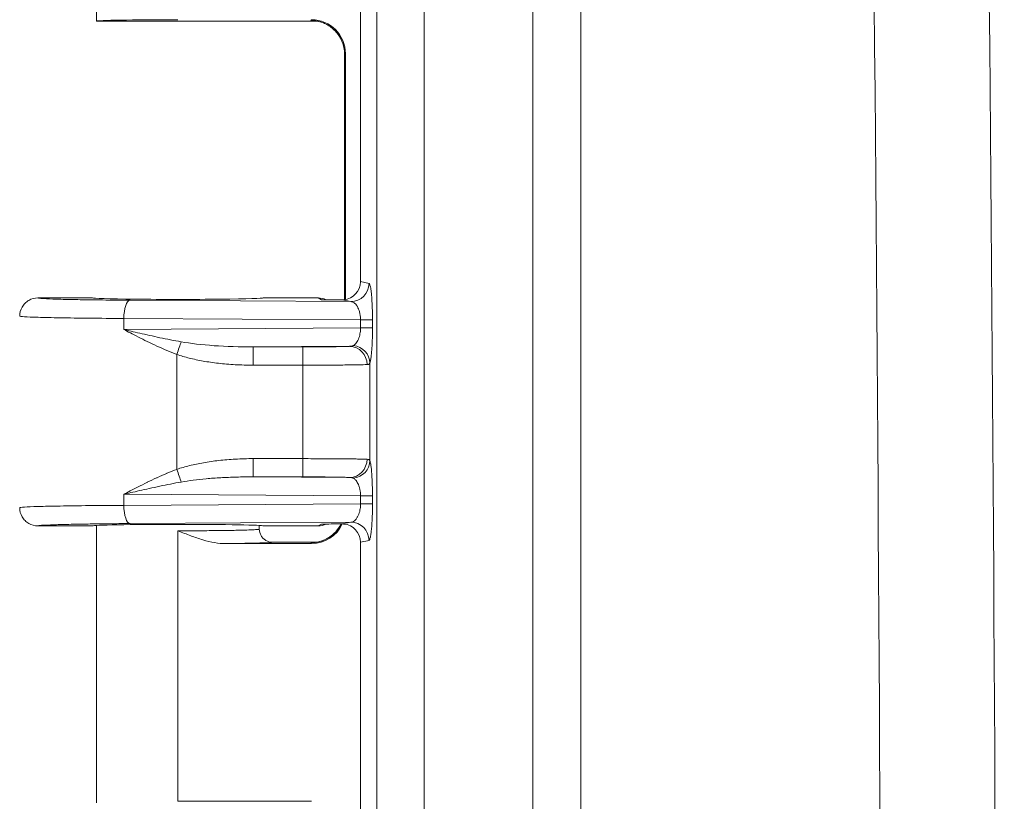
# Model space of a CAD drawing. Header units: inches. Extents: x 0 to 110, y 2 to 70.
# Tile 44 of 129: x 34.78 to 36.67, y 35.83 to 37.33. Entities that reach past the tile are written whole.
import ezdxf

# ---------------------------------------------------------------- set-up
doc = ezdxf.new("R2010")
doc.units = ezdxf.units.IN
doc.header["$LTSCALE"] = 3.25
doc.header["$MEASUREMENT"] = 0
for name, color, linetype, lineweight in [('Dimension (ANSI)', 7, 'Continuous', 9), ('Visible (ANSI)', 7, 'Continuous', 18), ('Visible Narrow (ANSI)', 7, 'Continuous', 5)]:
    doc.layers.add(name, color=color, linetype=linetype, lineweight=lineweight)
doc.styles.add('Note Text (ANSI)', font='arial.ttf')
doc.dimstyles.new('.XX', dxfattribs={"dimscale": 3.25, "dimtxt": 0.095, "dimasz": 0.125, "dimexe": 0.1875, "dimexo": 0.0625, "dimgap": 0.0625, "dimtad": 0, "dimtih": 1, "dimtoh": 1, "dimrnd": 1e-08, "dimzin": 0, "dimdsep": 46, "dimtxsty": 'Note Text (ANSI)', "dimblk": 'Filled-1', "dimcen": 0.09, "dimdle": 0.45, "dimclrd": 256, "dimclre": 256, "dimclrt": 256, "dimadec": 0, "dimazin": 1, "dimtfac": 1.263158, "dimtofl": 0, "dimtmove": 0, "dimatfit": 3, "dimfxl": 1, "dimtolj": 1, "dimtzin": 4, "dimlwd": -1, "dimlwe": -1, "dimarcsym": 0})

# ---------------------------------------------------------------- blocks, each defined once
blk = doc.blocks.new('Filled-1')
at = {"color": 0}
for p, q in [((0, 0), (-1, 0.25)), ((-1, 0.25), (-1, -0.25)), ((-1, 0), (0, 0)), ((-1, -0.25), (0, 0))]:
    blk.add_line(p, q, dxfattribs=at)
at = {"color": 0, "flags": 128}
blk.add_lwpolyline([(-1, -0.25), (0, 0), (-1, 0.25), (-1, -0.25)], dxfattribs=at)
at = {"color": 0}
blk.add_solid([(-1, -0.25), (0, 0), (-1, 0.25), (-1, -0.25)], dxfattribs=at)
blk = doc.blocks.new('*D39')
at = {"layer": 'Defpoints', "color": 0, "transparency": 16777216}
for p in [(35.6822, 40.7762), (32.4572, 27.3712), (35.6822, 27.3712)]:
    blk.add_point(p, dxfattribs=at)
at = {"layer": 'Dimension (ANSI)', "transparency": 16777216}
for p, q in [((35.4791, 40.7762), (31.8479, 40.7762)), ((32.4572, 40.37), (32.4572, 34.4346)), ((32.4572, 27.7775), (32.4572, 33.7129)), ((35.4791, 27.3712), (31.8479, 27.3712))]:
    blk.add_line(p, q, dxfattribs=at)
at = {"layer": 'Dimension (ANSI)', "transparency": 16777216, "xscale": 0.40625, "yscale": 0.40625, "zscale": 0.40625}
for p, rotation in [((32.4572, 40.7762), 90), ((32.4572, 27.3712), 270)]:
    blk.add_blockref('Filled-1', p, dxfattribs=dict(at, rotation=rotation))
at = {"layer": 'Dimension (ANSI)', "transparency": 16777216, "insert": (31.9806, 34.2315), "char_height": 0.30875, "attachment_point": 1, "style": 'Note Text (ANSI)'}
blk.add_mtext('\\A1;13.41', dxfattribs=at)

msp = doc.modelspace()

# ---------------------------------------------------------------- linework, layer by layer
at = {"layer": 'Visible (ANSI)'}
for p, q in [((34.9319, 37.8558), (34.9319, 37.3238)), ((35.4384, 37.8238), (35.4384, 36.8237)), ((34.932, 37.3237), (35.3544, 37.3237)), ((35.4081, 36.789), (35.4081, 37.2598)), ((35.4097, 37.2614), (35.4097, 36.7893)), ((34.8194, 36.7925), (34.9244, 36.7925)), ((35.2519, 36.7925), (35.3571, 36.7925)), ((34.9244, 36.355), (34.8194, 36.355)), ((34.9319, 36.3558), (34.9319, 35.8238)), ((35.2444, 36.3558), (35.2444, 36.3487)), ((35.3571, 36.355), (35.2519, 36.355)), ((35.3544, 36.3237), (35.2694, 36.3237)), ((35.3552, 36.3237), (35.3552, 36.3237)), ((35.4384, 36.3238), (35.4384, 35.3237)), ((35.1793, 36.321), (35.3447, 36.321)), ((35.0882, 35.8264), (35.3447, 35.8264))]:
    msp.add_line(p, q, dxfattribs=at)
for centre, major_axis, ratio, start_param, end_param in [((35.0882, 37.3237), (0.1562, 0), 0.017455, 1.570796, 3.133593), ((35.3446, 37.2614), (0.046, 0.046), 0.999695, 5.497939, 7.068431), ((35.0882, 37.3238), (0.1562, 0), 0.017455, 3.141593, 3.149593), ((35.4731, 37.2598), (-0.0651, 0), 0.034893, 6.283088, 6.283152), ((35.4033, 36.8237), (0.0345, -0.0069), 0.996044, 5.001193, 6.479353), ((35.0882, 36.7925), (-0.1637, 0), 0.017455, 0, 3.141593), ((35.3571, 36.7575), (0, 0.035), 0.999239, 5.830251, 6.283185), ((35.364, 36.754), (-0.0313, 0.0158), 0.998382, 5.153835, 5.178798), ((35.0882, 36.355), (-0.1637, 0), 0.017455, 3.141593, 6.283185), ((35.3446, 36.386), (0.046, -0.046), 0.999695, 5.497939, 6.635643), ((35.3571, 36.39), (0, -0.035), 0.999239, 0, 0.452926), ((35.364, 36.3934), (-0.0314, -0.0155), 0.998401, 1.112671, 1.138333), ((35.4033, 36.3237), (0.0345, 0.0069), 0.996044, 6.087018, 7.565178)]:
    msp.add_ellipse(centre, major_axis=major_axis, ratio=ratio, start_param=start_param, end_param=end_param, dxfattribs=at)
for points, knots in [([(35.4081, 37.2599), (35.4081, 37.2669), (35.4069, 37.274), (35.4025, 37.2872), (35.3992, 37.2934), (35.3909, 37.3044), (35.3858, 37.3093), (35.3774, 37.3151), (35.3745, 37.3168), (35.3688, 37.3196), (35.3659, 37.3207), (35.3613, 37.3222), (35.3594, 37.3227), (35.3569, 37.3233), (35.3561, 37.3234), (35.3543, 37.3238), (35.3535, 37.3239), (35.3523, 37.324), (35.3519, 37.3241), (35.3513, 37.3241), (35.3512, 37.3242), (35.3512, 37.3242)], [0.0000273, 0.0000273, 0.0000273, 0.0000273, 0.0535072, 0.0535072, 0.1061098, 0.1061098, 0.1586954, 0.1586954, 0.1843345, 0.1843345, 0.2079989, 0.2079989, 0.2241325, 0.2241325, 0.2326907, 0.2326907, 0.2451067, 0.2451067, 0.2576746, 0.2576746, 0.2711793, 0.2711793, 0.2711793, 0.2711793]), ([(34.8194, 36.7925), (34.8133, 36.7925), (34.8072, 36.7908), (34.8019, 36.7878), (34.7993, 36.7863), (34.7968, 36.7843), (34.7947, 36.7822), (34.7926, 36.7801), (34.7907, 36.7776), (34.7891, 36.775), (34.7861, 36.7697), (34.7845, 36.7636), (34.7845, 36.7575)], [0, 0, 0, 0, 0.333333, 0.333333, 0.333333, 0.499913, 0.499913, 0.499913, 0.666667, 0.666667, 0.666667, 1, 1, 1, 1]), ([(35.4034, 36.7887), (35.4001, 36.7887), (35.3969, 36.7887), (35.3937, 36.7887), (35.3925, 36.7888), (35.3914, 36.7888), (35.3902, 36.7888), (35.3873, 36.7888), (35.3843, 36.7888), (35.3814, 36.7888), (35.3799, 36.7889), (35.3785, 36.7889), (35.377, 36.7889), (35.3751, 36.7889), (35.3731, 36.7889), (35.3712, 36.789), (35.3688, 36.789), (35.3664, 36.789), (35.3639, 36.7891)], [0, 0, 0, 0, 0.24609, 0.24609, 0.24609, 0.333333, 0.333333, 0.333333, 0.556835, 0.556835, 0.556835, 0.666667, 0.666667, 0.666667, 0.816359, 0.816359, 0.816359, 1, 1, 1, 1]), ([(35.4066, 36.7889), (35.406, 36.7888), (35.4055, 36.7888), (35.405, 36.7887), (35.4044, 36.7887), (35.4039, 36.7887), (35.4034, 36.7887)], [0, 0, 0, 0, 0.499997, 0.499997, 0.499997, 0.999994, 0.999994, 0.999994, 0.999994]), ([(34.7845, 36.39), (34.7845, 36.3839), (34.7861, 36.3778), (34.7891, 36.3725), (34.7907, 36.3698), (34.7926, 36.3673), (34.7947, 36.3652), (34.7968, 36.3631), (34.7993, 36.3612), (34.8019, 36.3597), (34.8072, 36.3566), (34.8133, 36.355), (34.8194, 36.355)], [0, 0, 0, 0, 0.333333, 0.333333, 0.333333, 0.500146, 0.500146, 0.500146, 0.666667, 0.666667, 0.666667, 1, 1, 1, 1]), ([(35.2694, 36.3237), (35.2651, 36.3237), (35.2607, 36.3249), (35.2569, 36.3271), (35.255, 36.3282), (35.2533, 36.3296), (35.2518, 36.3311), (35.2503, 36.3326), (35.2489, 36.3344), (35.2478, 36.3363), (35.2456, 36.34), (35.2444, 36.3443), (35.2444, 36.3487)], [0, 0, 0, 0, 0.3333333, 0.3333333, 0.3333333, 0.4993877, 0.4993877, 0.4993877, 0.6666667, 0.6666667, 0.6666667, 0.9993325, 0.9993325, 0.9993325, 0.9993325]), ([(35.3512, 36.3233), (35.3512, 36.3233), (35.3515, 36.3233), (35.3528, 36.3235), (35.3535, 36.3236), (35.3555, 36.3239), (35.3568, 36.3242), (35.3594, 36.3248), (35.3608, 36.3251), (35.3641, 36.3261), (35.3662, 36.3269), (35.3715, 36.3291), (35.3748, 36.3308), (35.3827, 36.3358), (35.3872, 36.3396), (35.3951, 36.3482), (35.3986, 36.3533), (35.4013, 36.3587)], [0.0978659, 0.0978659, 0.0978659, 0.0978659, 0.11959, 0.11959, 0.1326184, 0.1326184, 0.1460489, 0.1460489, 0.1579893, 0.1579893, 0.1749598, 0.1749598, 0.2031923, 0.2031923, 0.2469988, 0.2469988, 0.2930249, 0.2930249, 0.2930249, 0.2930249]), ([(35.3639, 36.3584), (35.3646, 36.3584), (35.3647, 36.3584), (35.3707, 36.3585), (35.3763, 36.3586), (35.3855, 36.3587), (35.3891, 36.3587), (35.3962, 36.3587), (35.3997, 36.3587), (35.4034, 36.3588)], [-0.1148729, -0.1148729, -0.1148729, -0.1148729, -0.1088705, -0.1088705, -0.057359, -0.057359, -0.0277862, -0.0277862, -0.000001, -0.000001, -0.000001, -0.000001]), ([(35.4034, 36.3588), (35.4039, 36.3588), (35.4044, 36.3587), (35.405, 36.3587), (35.4055, 36.3587), (35.406, 36.3587), (35.4066, 36.3586)], [0.0000089, 0.0000089, 0.0000089, 0.0000089, 0.5000038, 0.5000038, 0.5000038, 1, 1, 1, 1])]:
    msp.add_open_spline(points, degree=3, knots=knots, dxfattribs=at)
msp.add_open_spline([(35.1793, 36.321), (35.1726, 36.321), (35.1587, 36.3224), (35.1364, 36.3277), (35.113, 36.3357), (35.0967, 36.3422), (35.0882, 36.3456)], degree=3, dxfattribs=at)
at = {"layer": 'Visible Narrow (ANSI)'}
for p, q in [((35.4698, 27.6568), (35.4698, 40.4906)), ((35.5607, 27.6987), (35.5607, 40.4488)), ((35.7693, 39.4632), (35.7693, 28.6842)), ((35.8613, 39.4632), (35.8613, 28.6842)), ((35.3431, 37.3249), (35.3447, 37.3264)), ((35.4081, 37.2599), (35.4097, 37.2614)), ((35.4081, 36.789), (35.4081, 37.2599)), ((35.4384, 36.8237), (35.455, 36.8204)), ((35.4201, 36.7854), (34.9963, 36.7881)), ((35.3639, 36.7891), (35.3571, 36.7925)), ((35.4034, 36.7887), (35.4201, 36.7854)), ((34.9843, 36.7531), (34.9843, 36.7319)), ((35.4387, 36.7502), (34.9843, 36.7531)), ((35.4387, 36.7502), (35.4616, 36.7502)), ((35.4387, 36.7502), (35.4387, 36.7348)), ((35.4616, 36.7502), (35.4616, 36.7348)), ((35.4387, 36.7348), (34.9843, 36.7319)), ((35.4387, 36.7348), (35.4616, 36.7348)), ((35.0861, 36.4635), (35.0861, 36.684)), ((35.4178, 36.6996), (35.2326, 36.6984)), ((35.3278, 36.6984), (35.2326, 36.6984)), ((35.4566, 36.4803), (35.4566, 36.6671)), ((35.328, 36.6634), (35.2328, 36.6634)), ((35.328, 36.484), (35.328, 36.6634)), ((35.2328, 36.4841), (35.328, 36.484)), ((35.2326, 36.4491), (35.3278, 36.449)), ((35.2326, 36.4491), (35.4178, 36.4479)), ((34.9843, 36.4156), (34.9843, 36.3944)), ((34.9843, 36.4156), (35.4387, 36.4127)), ((35.4387, 36.4127), (35.4616, 36.4127)), ((35.4387, 36.4127), (35.4387, 36.3973)), ((35.4616, 36.4127), (35.4616, 36.3973)), ((35.4387, 36.3973), (34.9843, 36.3944)), ((35.4387, 36.3973), (35.4616, 36.3973)), ((35.4201, 36.3621), (34.9963, 36.3594)), ((35.4201, 36.3621), (35.4034, 36.3588)), ((35.0882, 36.3456), (35.0882, 36.321)), ((35.3571, 36.355), (35.3639, 36.3584)), ((35.455, 36.3271), (35.4384, 36.3238)), ((35.0882, 36.321), (35.0882, 35.8264)), ((35.3431, 36.3226), (35.3447, 36.321))]:
    msp.add_line(p, q, dxfattribs=at)
for centre, major_axis, ratio, start_param, end_param in [((-141.2581, 34.0737), (0, 251.3027), 0.707107, 4.690941, 4.733837), ((-141.1942, 34.0737), (0, 251.5247), 0.707107, 4.690941, 4.733837), ((35.3431, 37.2599), (-0.046, 0.046), 0.999695, 3.927143, 5.497635), ((35.4731, 37.2598), (-0.0651, 0), 0.034893, 6.265687, 6.283088), ((35.4201, 36.8204), (-0.0068, -0.0343), 0.996044, 0.19769, 1.766965), ((34.9963, 36.7531), (0.0002, 0.035), 0.342015, 0.018618, 1.57297), ((35.0858, 36.684), (-0.0113, -0.0331), 0.006586, 1.573046, 2.397095), ((35.236, 36.7334), (0.1967, 0.0012), 0.177893, 3.906936, 4.693873), ((35.2326, 36.6634), (0, 0.035), 0.00696, 4.712416, 6.265732), ((35.3278, 36.6634), (0, 0.035), 0.00696, 4.712388, 6.265732), ((35.4178, 36.6646), (-0.002, 0.0349), 0.954709, 4.658885, 6.224479), ((35.4218, 36.6671), (0.0331, -0.0115), 0.966094, 0.344321, 1.808152), ((35.2326, 36.4841), (0, -0.035), 0.00696, 0.017454, 1.570797), ((35.3278, 36.484), (0, -0.035), 0.006961, 0.01743, 1.570797), ((35.4178, 36.4829), (-0.002, -0.0349), 0.954711, 0.058694, 1.624303), ((35.4218, 36.4803), (0.0331, 0.0115), 0.966094, 4.475027, 5.938859), ((35.0858, 36.4635), (-0.0113, 0.0331), 0.006585, 3.886084, 4.710128), ((34.9963, 36.3944), (0.0002, -0.035), 0.342015, 4.710216, 6.264577), ((35.4201, 36.3271), (-0.0068, 0.0343), 0.996044, 4.516222, 6.085497), ((35.3431, 36.3876), (0.046, 0.046), 0.999695, 3.927143, 5.03799)]:
    msp.add_ellipse(centre, major_axis=major_axis, ratio=ratio, start_param=start_param, end_param=end_param, dxfattribs=at)
for points, knots in [([(35.3527, 37.324), (35.3519, 37.324), (35.3482, 37.3242), (35.3442, 37.3245), (35.343, 37.3247), (35.3431, 37.3249)], [0.2401462, 0.2401462, 0.2401462, 0.2401462, 0.3333333, 0.6666667, 1, 1, 1, 1]), ([(34.9963, 36.7881), (34.9843, 36.7881), (34.9729, 36.7882), (34.9619, 36.7883), (34.9535, 36.7884), (34.9454, 36.7885), (34.9376, 36.7886), (34.9227, 36.7888), (34.9086, 36.789), (34.896, 36.7892), (34.8933, 36.7892), (34.8907, 36.7893), (34.8882, 36.7893), (34.8736, 36.7896), (34.8609, 36.7899), (34.8507, 36.7903), (34.8498, 36.7903), (34.8489, 36.7903), (34.8481, 36.7904), (34.8391, 36.7907), (34.8321, 36.791), (34.8273, 36.7913), (34.8255, 36.7915), (34.824, 36.7916), (34.8228, 36.7917), (34.8205, 36.792), (34.8194, 36.7922), (34.8194, 36.7925)], [0, 0, 0, 0, 0.113348, 0.113348, 0.113348, 0.2, 0.2, 0.2, 0.365556, 0.365556, 0.365556, 0.4, 0.4, 0.4, 0.6, 0.6, 0.6, 0.617354, 0.617354, 0.617354, 0.8, 0.8, 0.8, 0.869601, 0.869601, 0.869601, 1, 1, 1, 1]), ([(35.4201, 36.7854), (35.421, 36.7853), (35.4218, 36.7852), (35.4226, 36.7849), (35.4227, 36.7849), (35.4228, 36.7849), (35.4228, 36.7849), (35.4236, 36.7846), (35.4244, 36.7843), (35.4251, 36.7839), (35.4252, 36.7838), (35.4253, 36.7838), (35.4253, 36.7837), (35.4261, 36.7833), (35.4268, 36.7828), (35.4276, 36.7821), (35.4276, 36.7821), (35.4277, 36.782), (35.4278, 36.782), (35.4285, 36.7813), (35.4293, 36.7805), (35.43, 36.7796), (35.4301, 36.7795), (35.4301, 36.7795), (35.4302, 36.7794), (35.4309, 36.7785), (35.4317, 36.7774), (35.4324, 36.7761), (35.4325, 36.776), (35.4325, 36.7759), (35.4326, 36.7759), (35.4333, 36.7745), (35.4341, 36.773), (35.4348, 36.7713), (35.4348, 36.7712), (35.4349, 36.7711), (35.4349, 36.771), (35.4356, 36.7692), (35.4363, 36.7672), (35.4368, 36.7651), (35.4374, 36.7629), (35.4379, 36.7604), (35.4382, 36.758), (35.4385, 36.7554), (35.4387, 36.7528), (35.4387, 36.7502)], [0, 0, 0, 0, 0.101125, 0.101125, 0.101125, 0.111111, 0.111111, 0.111111, 0.212969, 0.212969, 0.212969, 0.222222, 0.222222, 0.222222, 0.324959, 0.324959, 0.324959, 0.333333, 0.333333, 0.333333, 0.436899, 0.436899, 0.436899, 0.444444, 0.444444, 0.444444, 0.548853, 0.548853, 0.548853, 0.555556, 0.555556, 0.555556, 0.660839, 0.660839, 0.660839, 0.666667, 0.666667, 0.666667, 0.772768, 0.772768, 0.772768, 0.884658, 0.884658, 0.884658, 1, 1, 1, 1]), ([(34.9843, 36.7531), (34.961, 36.7532), (34.9166, 36.7535), (34.8602, 36.7543), (34.8173, 36.7553), (34.7905, 36.7563), (34.7845, 36.7571), (34.7845, 36.7575)], [0, 0, 0, 0, 0.2, 0.4, 0.6, 0.8, 1, 1, 1, 1]), ([(35.0861, 36.684), (35.0797, 36.6864), (35.0734, 36.6889), (35.067, 36.6917), (35.0606, 36.6944), (35.0542, 36.6972), (35.0478, 36.7001), (35.0415, 36.703), (35.0353, 36.7059), (35.0293, 36.7088), (35.0234, 36.7118), (35.0176, 36.7146), (35.0122, 36.7174), (35.0067, 36.7201), (35.0016, 36.7228), (34.997, 36.7252), (34.9923, 36.7276), (34.9881, 36.7299), (34.9843, 36.7319)], [0.0001648, 0.0001648, 0.0001648, 0.0001648, 0.1666667, 0.1666667, 0.1666667, 0.3333333, 0.3333333, 0.3333333, 0.5, 0.5, 0.5, 0.6666667, 0.6666667, 0.6666667, 0.8333333, 0.8333333, 0.8333333, 1, 1, 1, 1]), ([(35.0943, 36.7083), (35.0876, 36.7095), (35.081, 36.7107), (35.0742, 36.712), (35.0674, 36.7134), (35.0605, 36.7148), (35.0537, 36.7162), (35.0469, 36.7176), (35.0403, 36.7191), (35.0338, 36.7205), (35.0273, 36.722), (35.021, 36.7234), (35.0151, 36.7247), (35.0091, 36.7261), (35.0035, 36.7274), (34.9983, 36.7286), (34.9932, 36.7298), (34.9885, 36.7309), (34.9843, 36.7319)], [0, 0, 0, 0, 0.166667, 0.166667, 0.166667, 0.333333, 0.333333, 0.333333, 0.5, 0.5, 0.5, 0.666667, 0.666667, 0.666667, 0.833333, 0.833333, 0.833333, 1, 1, 1, 1]), ([(35.4387, 36.7348), (35.4387, 36.7334), (35.4386, 36.732), (35.4385, 36.7305), (35.4384, 36.7291), (35.4383, 36.7275), (35.438, 36.7259), (35.4378, 36.7244), (35.4375, 36.7227), (35.4371, 36.721), (35.4367, 36.7193), (35.4362, 36.7176), (35.4356, 36.7159), (35.4351, 36.7143), (35.4344, 36.7126), (35.4336, 36.711), (35.4328, 36.7095), (35.432, 36.708), (35.431, 36.7067), (35.4301, 36.7054), (35.4291, 36.7042), (35.428, 36.7032), (35.427, 36.7023), (35.4259, 36.7015), (35.4247, 36.7009)], [0.0000001, 0.0000001, 0.0000001, 0.0000001, 0.1250001, 0.1250001, 0.1250001, 0.2500001, 0.2500001, 0.2500001, 0.3750001, 0.3750001, 0.3750001, 0.5000001, 0.5000001, 0.5000001, 0.625, 0.625, 0.625, 0.75, 0.75, 0.75, 0.875, 0.875, 0.875, 1, 1, 1, 1]), ([(35.4616, 36.7348), (35.4616, 36.7321), (35.4616, 36.7292), (35.4615, 36.7233), (35.4614, 36.7172), (35.4611, 36.7074), (35.4606, 36.6971), (35.4598, 36.6871), (35.4589, 36.6784), (35.4582, 36.6737), (35.4574, 36.6698), (35.457, 36.6683), (35.4566, 36.6671)], [0, 0, 0, 0, 0.125, 0.125, 0.25, 0.375, 0.5, 0.625, 0.75, 0.875, 0.875, 0.9999999, 0.9999999, 0.9999999, 0.9999999]), ([(35.4178, 36.6996), (35.4157, 36.6995), (35.4128, 36.6993), (35.4094, 36.6992), (35.4079, 36.6992), (35.4063, 36.6992), (35.4046, 36.6991), (35.3997, 36.699), (35.3939, 36.6989), (35.3872, 36.6988), (35.3861, 36.6988), (35.3849, 36.6988), (35.3838, 36.6987), (35.3757, 36.6986), (35.3667, 36.6986), (35.3574, 36.6985), (35.3479, 36.6984), (35.3382, 36.6984), (35.3278, 36.6984)], [0, 0, 0, 0, 0.176003, 0.176003, 0.176003, 0.25, 0.25, 0.25, 0.463339, 0.463339, 0.463339, 0.5, 0.5, 0.5, 0.74903, 0.74903, 0.74903, 1, 1, 1, 1]), ([(35.4247, 36.7009), (35.4242, 36.7006), (35.4237, 36.7004), (35.423, 36.7002), (35.4223, 36.7), (35.4216, 36.6999), (35.4207, 36.6998), (35.4199, 36.6997), (35.4189, 36.6996), (35.4178, 36.6996)], [0.0000026, 0.0000026, 0.0000026, 0.0000026, 0.3333348, 0.3333348, 0.3333348, 0.6666669, 0.6666669, 0.6666669, 0.9999991, 0.9999991, 0.9999991, 0.9999991]), ([(35.4513, 36.6646), (35.4472, 36.6644), (35.4349, 36.6641), (35.4058, 36.6637), (35.369, 36.6635), (35.3417, 36.6634), (35.328, 36.6634)], [0.0000001, 0.0000001, 0.0000001, 0.0000001, 0.25, 0.5, 0.75, 0.9999985, 0.9999985, 0.9999985, 0.9999985]), ([(35.4566, 36.6671), (35.4564, 36.6666), (35.456, 36.6662), (35.4555, 36.6657), (35.4554, 36.6657), (35.4549, 36.6653), (35.4544, 36.6651), (35.4535, 36.6648), (35.453, 36.6648), (35.4522, 36.6646), (35.4517, 36.6646), (35.4513, 36.6646)], [0, 0, 0, 0, 0.333333, 0.333333, 0.391919, 0.391919, 0.666667, 0.666667, 0.845235, 0.845235, 1, 1, 1, 1]), ([(35.0861, 36.4635), (35.0939, 36.4662), (35.1103, 36.4709), (35.137, 36.4765), (35.1664, 36.4807), (35.1981, 36.4834), (35.221, 36.4841), (35.2328, 36.4841)], [0.0000134, 0.0000134, 0.0000134, 0.0000134, 0.2, 0.4, 0.6, 0.8, 1, 1, 1, 1]), ([(35.328, 36.484), (35.3417, 36.484), (35.369, 36.484), (35.4058, 36.4837), (35.4349, 36.4834), (35.4472, 36.483), (35.4513, 36.4829)], [0.0000016, 0.0000016, 0.0000016, 0.0000016, 0.25, 0.5, 0.75, 1, 1, 1, 1]), ([(35.4513, 36.4829), (35.4526, 36.4828), (35.4548, 36.4824), (35.4562, 36.4812), (35.4566, 36.4803)], [0.0000011, 0.0000011, 0.0000011, 0.0000011, 0.5, 1, 1, 1, 1]), ([(34.9843, 36.4156), (34.988, 36.4175), (34.9921, 36.4197), (34.9966, 36.4221), (35.0012, 36.4245), (35.0063, 36.4271), (35.0117, 36.4298), (35.0171, 36.4326), (35.0228, 36.4354), (35.0288, 36.4383), (35.0289, 36.4384), (35.0291, 36.4385), (35.0293, 36.4386), (35.0351, 36.4414), (35.0412, 36.4443), (35.0473, 36.4471), (35.0476, 36.4472), (35.0478, 36.4474), (35.0481, 36.4475), (35.0542, 36.4503), (35.0605, 36.453), (35.0667, 36.4557), (35.067, 36.4558), (35.0673, 36.4559), (35.0676, 36.4561), (35.0738, 36.4587), (35.0799, 36.4612), (35.0861, 36.4635)], [0, 0, 0, 0, 0.166667, 0.166667, 0.166667, 0.333333, 0.333333, 0.333333, 0.5, 0.5, 0.5, 0.504818, 0.504818, 0.504818, 0.666667, 0.666667, 0.666667, 0.673083, 0.673083, 0.673083, 0.833333, 0.833333, 0.833333, 0.841394, 0.841394, 0.841394, 1, 1, 1, 1]), ([(34.9843, 36.4156), (34.9884, 36.4165), (34.9929, 36.4176), (34.998, 36.4188), (35.003, 36.42), (35.0086, 36.4212), (35.0145, 36.4226), (35.0204, 36.4239), (35.0267, 36.4254), (35.0332, 36.4268), (35.0396, 36.4282), (35.0464, 36.4297), (35.0532, 36.4311), (35.06, 36.4326), (35.067, 36.434), (35.0738, 36.4353), (35.0807, 36.4367), (35.0875, 36.438), (35.0943, 36.4392)], [0, 0, 0, 0, 0.166667, 0.166667, 0.166667, 0.333333, 0.333333, 0.333333, 0.5, 0.5, 0.5, 0.666667, 0.666667, 0.666667, 0.833333, 0.833333, 0.833333, 1, 1, 1, 1]), ([(35.0943, 36.4392), (35.1017, 36.4405), (35.1171, 36.4428), (35.1422, 36.4455), (35.17, 36.4476), (35.1999, 36.4488), (35.2214, 36.4491), (35.2326, 36.4491)], [0.0000416, 0.0000416, 0.0000416, 0.0000416, 0.2, 0.4, 0.6, 0.8, 1, 1, 1, 1]), ([(35.3278, 36.449), (35.3381, 36.449), (35.3479, 36.449), (35.3573, 36.449), (35.3667, 36.4489), (35.3757, 36.4488), (35.3838, 36.4487), (35.3849, 36.4487), (35.3861, 36.4487), (35.3872, 36.4487), (35.3939, 36.4486), (35.3997, 36.4485), (35.4046, 36.4483), (35.4063, 36.4483), (35.4079, 36.4483), (35.4094, 36.4482), (35.4128, 36.4481), (35.4157, 36.448), (35.4178, 36.4479)], [0, 0, 0, 0, 0.2499999, 0.2499999, 0.2499999, 0.4999999, 0.4999999, 0.4999999, 0.536661, 0.536661, 0.536661, 0.7499998, 0.7499998, 0.7499998, 0.8239963, 0.8239963, 0.8239963, 0.9999997, 0.9999997, 0.9999997, 0.9999997]), ([(35.4178, 36.4479), (35.4182, 36.4479), (35.4186, 36.4479), (35.4199, 36.4478), (35.4208, 36.4477), (35.4221, 36.4475), (35.4224, 36.4474), (35.4235, 36.4471), (35.4241, 36.4469), (35.4247, 36.4466)], [0, 0, 0, 0, 0.129859, 0.129859, 0.5, 0.5, 0.656053, 0.656053, 1, 1, 1, 1]), ([(35.4247, 36.4466), (35.4255, 36.4462), (35.4262, 36.4457), (35.4269, 36.4451), (35.4277, 36.4446), (35.4284, 36.4439), (35.4291, 36.4431), (35.4299, 36.4423), (35.4306, 36.4414), (35.4314, 36.4403), (35.4321, 36.4392), (35.4329, 36.4379), (35.4336, 36.4365), (35.4343, 36.435), (35.435, 36.4334), (35.4356, 36.4316), (35.4362, 36.4298), (35.4368, 36.4278), (35.4373, 36.4258), (35.4377, 36.4237), (35.4381, 36.4216), (35.4383, 36.4194), (35.4385, 36.4172), (35.4387, 36.4149), (35.4387, 36.4127)], [0, 0, 0, 0, 0.125, 0.125, 0.125, 0.25, 0.25, 0.25, 0.375, 0.375, 0.375, 0.5, 0.5, 0.5, 0.625, 0.625, 0.625, 0.75, 0.75, 0.75, 0.875, 0.875, 0.875, 1, 1, 1, 1]), ([(34.9843, 36.3944), (34.961, 36.3943), (34.9166, 36.3939), (34.8602, 36.3932), (34.8173, 36.3922), (34.7905, 36.3911), (34.7845, 36.3904), (34.7845, 36.39)], [0, 0, 0, 0, 0.2, 0.4, 0.6, 0.8, 1, 1, 1, 1]), ([(35.4387, 36.3973), (35.4387, 36.3959), (35.4386, 36.3944), (35.4385, 36.3928), (35.4384, 36.3913), (35.4382, 36.3897), (35.438, 36.388), (35.4377, 36.3864), (35.4374, 36.3846), (35.437, 36.3829), (35.4365, 36.3811), (35.436, 36.3793), (35.4353, 36.3776), (35.4347, 36.3758), (35.434, 36.3741), (35.4331, 36.3726), (35.4323, 36.371), (35.4313, 36.3695), (35.4303, 36.3682), (35.4293, 36.3669), (35.4282, 36.3658), (35.4271, 36.3649), (35.4259, 36.364), (35.4248, 36.3633), (35.4236, 36.3629), (35.4224, 36.3624), (35.4213, 36.3621), (35.4201, 36.3621)], [0.0000001, 0.0000001, 0.0000001, 0.0000001, 0.1111112, 0.1111112, 0.1111112, 0.2222223, 0.2222223, 0.2222223, 0.3333334, 0.3333334, 0.3333334, 0.4444445, 0.4444445, 0.4444445, 0.5555556, 0.5555556, 0.5555556, 0.6666667, 0.6666667, 0.6666667, 0.7777778, 0.7777778, 0.7777778, 0.8888889, 0.8888889, 0.8888889, 1, 1, 1, 1]), ([(35.4616, 36.3973), (35.4616, 36.3953), (35.4616, 36.3933), (35.4615, 36.3903), (35.4615, 36.3894), (35.4615, 36.3861), (35.4615, 36.3838), (35.4614, 36.3805), (35.4614, 36.3797), (35.4613, 36.3761), (35.4612, 36.3734), (35.461, 36.3699), (35.461, 36.3692), (35.4609, 36.3655), (35.4607, 36.3624), (35.4605, 36.3589), (35.4604, 36.3584), (35.4602, 36.3548), (35.46, 36.3516), (35.4597, 36.3484), (35.4596, 36.3482), (35.4593, 36.3448), (35.459, 36.342), (35.4586, 36.3394), (35.4586, 36.3393), (35.4583, 36.3367), (35.4579, 36.3345), (35.4575, 36.3326), (35.4574, 36.3326), (35.457, 36.3308), (35.4566, 36.3295), (35.4562, 36.3285), (35.4562, 36.3285), (35.4557, 36.3276), (35.4553, 36.3272), (35.455, 36.3271)], [0, 0, 0, 0, 0.076658, 0.076658, 0.111111, 0.111111, 0.193918, 0.193918, 0.222222, 0.222222, 0.311362, 0.311362, 0.333333, 0.333333, 0.428797, 0.428797, 0.444444, 0.444444, 0.546136, 0.546136, 0.555556, 0.555556, 0.663442, 0.663442, 0.666667, 0.666667, 0.777778, 0.777778, 0.780721, 0.780721, 0.888889, 0.888889, 0.89809, 0.89809, 1, 1, 1, 1]), ([(34.9963, 36.3594), (34.9863, 36.3593), (34.9768, 36.3593), (34.9675, 36.3592), (34.9572, 36.3591), (34.9472, 36.359), (34.9377, 36.3589), (34.9256, 36.3587), (34.9141, 36.3586), (34.9034, 36.3584), (34.8981, 36.3583), (34.8931, 36.3582), (34.8882, 36.3581), (34.8755, 36.3579), (34.8643, 36.3576), (34.8549, 36.3573), (34.8535, 36.3573), (34.8521, 36.3572), (34.8507, 36.3572), (34.8404, 36.3568), (34.8326, 36.3565), (34.8273, 36.3561), (34.827, 36.3561), (34.8266, 36.3561), (34.8263, 36.356), (34.8217, 36.3557), (34.8194, 36.3553), (34.8194, 36.355)], [0, 0, 0, 0, 0.0941977, 0.0941977, 0.0941977, 0.2, 0.2, 0.2, 0.3339529, 0.3339529, 0.3339529, 0.4, 0.4, 0.4, 0.5731888, 0.5731888, 0.5731888, 0.6, 0.6, 0.6, 0.8, 0.8, 0.8, 0.8126384, 0.8126384, 0.8126384, 1, 1, 1, 1]), ([(35.0882, 36.3456), (35.0998, 36.3456), (35.1114, 36.3456), (35.1228, 36.3457), (35.1248, 36.3457), (35.1268, 36.3457), (35.1288, 36.3457), (35.1421, 36.3458), (35.1548, 36.3459), (35.1667, 36.346), (35.1679, 36.346), (35.1691, 36.346), (35.1703, 36.3461), (35.1808, 36.3462), (35.1905, 36.3464), (35.1992, 36.3465), (35.2026, 36.3466), (35.2058, 36.3467), (35.2089, 36.3467), (35.2145, 36.3469), (35.2196, 36.347), (35.224, 36.3472), (35.2281, 36.3473), (35.2316, 36.3475), (35.2345, 36.3476), (35.2364, 36.3478), (35.238, 36.3479), (35.2394, 36.348), (35.2423, 36.3482), (35.244, 36.3484), (35.2444, 36.3486), (35.2444, 36.3487), (35.2444, 36.3487), (35.2444, 36.3487)], [0, 0, 0, 0, 0.141336, 0.141336, 0.141336, 0.166667, 0.166667, 0.166667, 0.333333, 0.333333, 0.333333, 0.350126, 0.350126, 0.350126, 0.5, 0.5, 0.5, 0.558846, 0.558846, 0.558846, 0.666667, 0.666667, 0.666667, 0.767693, 0.767693, 0.767693, 0.833333, 0.833333, 0.833333, 0.977155, 0.977155, 0.977155, 1, 1, 1, 1]), ([(35.3526, 36.3235), (35.3504, 36.3234), (35.3447, 36.3231), (35.3429, 36.3228), (35.3431, 36.3226)], [0.2446322, 0.2446322, 0.2446322, 0.2446322, 0.5, 1, 1, 1, 1])]:
    msp.add_open_spline(points, degree=3, knots=knots, dxfattribs=at)
for points in [[(35.455, 36.8204), (35.4553, 36.8203), (35.456, 36.8196), (35.4568, 36.8174), (35.4577, 36.8139), (35.4586, 36.8089), (35.4594, 36.8019), (35.4603, 36.7922), (35.461, 36.7797), (35.4615, 36.7653), (35.4616, 36.7553), (35.4616, 36.7502)], [(35.2328, 36.6634), (35.2208, 36.6634), (35.1976, 36.6641), (35.1655, 36.6669), (35.1361, 36.6711), (35.1096, 36.6767), (35.0936, 36.6814), (35.0861, 36.684)], [(35.4566, 36.4803), (35.4569, 36.4796), (35.4574, 36.4777), (35.4582, 36.4737), (35.459, 36.4682), (35.4598, 36.4606), (35.4605, 36.4508), (35.4611, 36.4391), (35.4615, 36.4261), (35.4616, 36.4172), (35.4616, 36.4127)], [(35.1793, 36.321), (35.1932, 36.3212), (35.2179, 36.3215), (35.247, 36.3222), (35.2651, 36.3229), (35.2693, 36.3235), (35.2694, 36.3237)]]:
    msp.add_open_spline(points, degree=3, dxfattribs=at)

# ---------------------------------------------------------------- dimensions: what is measured, and where the dimension line sits
at = {"layer": 'Dimension (ANSI)'}
dim = msp.add_linear_dim(base=(32.4572441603, 27.3712297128), p1=(35.6822441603, 40.7762297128), p2=(35.6822441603, 27.3712297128), angle=90, dimstyle='.XX', override={"dimgap": 0.0625, "dimdec": 2, "dimtol": 0, "dimlim": 0, "dimtp": 0, "dimtm": 0, "dimtdec": 2, "dimatfit": 1}, dxfattribs=at)
dim.commit()
dim.dimension.update_dxf_attribs({"geometry": '*D39', "text_midpoint": (32.4572441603, 34.0737297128), "dimtype": 160})

doc.saveas('drawing.dxf')
